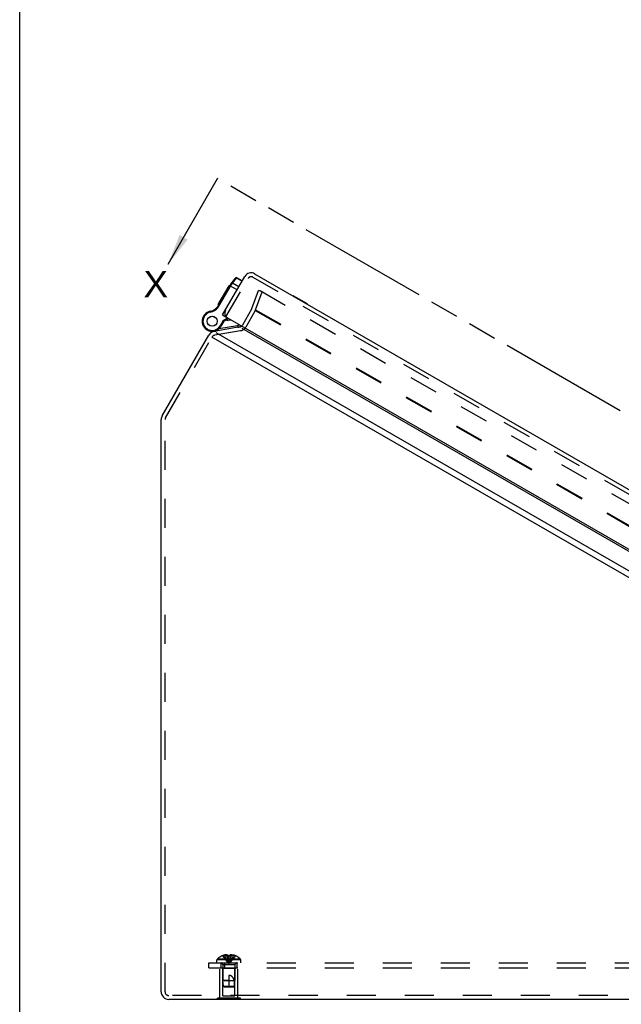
# Model space of a CAD drawing. Header units: inches. Extents: x 0 to 82.5, y 0 to 53.4.
# Tile 2 of 128: x 0 to 9.4, y 22.6 to 38. Entities that reach past the tile are written whole.
import ezdxf

# ---------------------------------------------------------------- set-up
doc = ezdxf.new("R2010")
doc.units = ezdxf.units.IN
doc.header["$LTSCALE"] = 4.538835
doc.header["$MEASUREMENT"] = 0
doc.linetypes.add('HIDDEN', pattern=[0.2, 0.1, -0.1])
doc.linetypes.add('PHANTOM', pattern=[0.8, 0.45, -0.05, 0.1, -0.05, 0.1, -0.05])
doc.layers.get('0').update_dxf_attribs({"linetype": 'CONTINUOUS'})
for name, color, linetype in [('DEFAULT_2', 8, 'HIDDEN'), ('DOOR_ASSEMBLY', 7, 'CONTINUOUS'), ('SUBPANEL', 7, 'CONTINUOUS')]:
    doc.layers.add(name, color=color, linetype=linetype)
doc.styles.get("Standard").update_dxf_attribs({"font": 'arial.ttf'})
doc.dimstyles.get("Standard").update_dxf_attribs({"dimtxt": 0.412621, "dimasz": 0.485437, "dimexe": 0.09, "dimexo": 0.07, "dimgap": 0.09, "dimtad": 0, "dimtih": 1, "dimtoh": 1, "dimdec": 3, "dimzin": 4, "dimdsep": 46, "dimtxsty": 'Standard', "dimblk": '_FILLED', "dimblk1": '_FILLED', "dimblk2": '_FILLED', "dimcen": 0.09, "dimadec": 3, "dimazin": 1, "dimtp": 0.001, "dimtm": 0.001, "dimtfac": 1, "dimtdec": 3, "dimtofl": 0, "dimtmove": 0, "dimatfit": 3, "dimldrblk": '_FILLED', "dimfxl": 0, "dimtolj": 1, "dimtzin": 4, "dimarcsym": 0})

# ---------------------------------------------------------------- blocks, each defined once
blk = doc.blocks.new('_FILLED')
at = {"color": 0, "linetype": 'ByBlock'}
blk.add_solid([(0, 0), (-1, 0.2), (-1, -0.2)], dxfattribs=at)
blk = doc.blocks.new('XSEC_FILLED')
at = {"color": 0, "linetype": 'ByBlock'}
blk.add_solid([(0, 0), (-1, 0.15), (-1, -0.15)], dxfattribs=at)

msp = doc.modelspace()

# ---------------------------------------------------------------- linework, layer by layer
at = {"color": 7, "linetype": 'Continuous'}
for p, q in [((0, 0), (0, 53.398)), ((3.093, 22.637), (3.093, 22.641)), ((3.454, 22.637), (3.093, 22.637)), ((3.184, 22.637), (3.184, 22.641)), ((3.364, 22.637), (3.364, 22.641)), ((3.454, 22.637), (3.454, 22.641))]:
    msp.add_line(p, q, dxfattribs=at)
at = {"color": 7, "linetype": 'PHANTOM'}
msp.add_line((18.829, 26.409), (3.096, 35.493), dxfattribs=at)
at = {"color": 3, "linetype": 'Continuous'}
for p, q in [((3.444, 33.17), (3.041, 33.099)), ((3.478, 33.151), (16.65, 25.546)), ((2.23, 31.779), (2.958, 33.041)), ((16.764, 25.07), (3.009, 33.011)), ((16.79, 25.161), (3.075, 33.08)), ((2.214, 22.761), (2.214, 31.719)), ((16.464, 22.641), (2.334, 22.641))]:
    msp.add_line(p, q, dxfattribs=at)
for centre, start, end in [((3.062, 32.981), 100, 150), ((2.334, 31.719), 150, 180), ((2.334, 22.761), 180, 270)]:
    msp.add_arc(centre, 0.12, start, end, dxfattribs=at)
at = {"layer": 'DEFAULT_2', "color": 8, "linetype": 'HIDDEN'}
for p, q in [((3.635, 33.459), (3.737, 33.741)), ((3.691, 33.438), (3.794, 33.721)), ((3.794, 33.721), (3.737, 33.741)), ((3.761, 33.74), (17.019, 26.085)), ((3.63, 33.449), (3.486, 33.199)), ((3.682, 33.419), (3.538, 33.169)), ((3.686, 33.429), (16.787, 25.865)), ((3.691, 33.438), (16.793, 25.874)), ((2.282, 31.749), (3.01, 33.011)), ((3.455, 33.111), (3.052, 33.04)), ((2.274, 22.761), (2.274, 31.719)), ((3.134, 22.658), (3.134, 23.137)), ((3.134, 23.137), (3.414, 23.137)), ((3.179, 23.127), (3.169, 23.137)), ((3.179, 22.699), (3.179, 23.127)), ((3.369, 23.127), (3.179, 23.127)), ((3.369, 23.127), (3.379, 23.137)), ((3.369, 22.699), (3.369, 23.127)), ((3.414, 22.658), (3.414, 23.137)), ((16.464, 22.701), (2.334, 22.701)), ((3.179, 22.699), (3.369, 22.699)), ((3.093, 22.641), (3.093, 22.658)), ((3.454, 22.658), (3.093, 22.658)), ((3.184, 22.641), (3.184, 22.658)), ((3.364, 22.641), (3.364, 22.658)), ((3.454, 22.641), (3.454, 22.658))]:
    msp.add_line(p, q, dxfattribs=at)
for centre, radius, start, end in [((3.578, 33.479), 0.06, 330, 340), ((3.578, 33.479), 0.12, 330, 340), ((3.434, 33.229), 0.06, 280, 330), ((3.434, 33.229), 0.12, 280, 330), ((3.062, 32.981), 0.06, 100, 150), ((2.334, 31.719), 0.06, 150, 180), ((2.334, 22.761), 0.06, 180, 270)]:
    msp.add_arc(centre, radius, start, end, dxfattribs=at)
at = {"layer": 'DOOR_ASSEMBLY', "color": 3, "linetype": 'Continuous'}
for p, q in [((3.175, 33.357), (3.524, 33.961)), ((3.677, 34.002), (17.287, 26.144)), ((3.253, 33.312), (16.901, 25.432))]:
    msp.add_line(p, q, dxfattribs=at)
at = {"layer": 'DOOR_ASSEMBLY', "color": 8, "linetype": 'HIDDEN'}
for p, q in [((3.227, 33.327), (3.576, 33.931)), ((3.647, 33.95), (17.257, 26.092))]:
    msp.add_line(p, q, dxfattribs=at)
at = {"layer": 'DOOR_ASSEMBLY', "color": 7, "linetype": 'Continuous'}
for p, q in [((3.305, 33.84), (3.381, 33.938)), ((3.331, 33.855), (3.394, 33.936)), ((3.394, 33.936), (3.398, 33.941)), ((3.48, 33.886), (3.394, 33.936)), ((3.484, 33.892), (3.398, 33.941)), ((3.107, 33.499), (3.295, 33.825)), ((3.108, 33.521), (3.278, 33.816)), ((3.118, 33.493), (3.308, 33.822)), ((3.257, 33.759), (3.248, 33.764)), ((3.282, 33.803), (3.274, 33.808)), ((3.287, 33.811), (3.278, 33.816)), ((3.287, 33.81), (3.278, 33.815)), ((3.402, 33.75), (3.289, 33.815)), ((3.305, 33.823), (3.305, 33.823)), ((3.306, 33.823), (3.306, 33.823)), ((3.306, 33.823), (3.306, 33.823)), ((3.306, 33.823), (3.307, 33.822)), ((3.307, 33.822), (3.307, 33.822)), ((3.307, 33.822), (3.307, 33.822)), ((3.308, 33.822), (3.309, 33.823)), ((3.309, 33.823), (3.31, 33.824)), ((3.31, 33.826), (3.311, 33.827)), ((3.31, 33.824), (3.31, 33.826)), ((3.311, 33.827), (3.312, 33.828)), ((3.312, 33.829), (3.313, 33.83)), ((3.312, 33.828), (3.312, 33.829)), ((3.313, 33.83), (3.314, 33.831)), ((3.314, 33.832), (3.315, 33.833)), ((3.314, 33.831), (3.314, 33.832)), ((3.315, 33.833), (3.316, 33.834)), ((3.316, 33.835), (3.317, 33.836)), ((3.316, 33.834), (3.316, 33.835)), ((3.317, 33.836), (3.318, 33.837)), ((3.318, 33.838), (3.331, 33.855)), ((3.318, 33.837), (3.318, 33.838)), ((3.43, 33.799), (3.331, 33.855)), ((3.182, 33.63), (3.174, 33.635)), ((3.187, 33.637), (3.178, 33.642)), ((3.191, 33.645), (3.182, 33.65)), ((3.214, 33.685), (3.205, 33.69)), ((3.218, 33.692), (3.21, 33.697)), ((3.223, 33.7), (3.214, 33.705)), ((3.249, 33.745), (3.24, 33.75)), ((3.253, 33.752), (3.244, 33.757)), ((4.28, 33.658), (4.278, 33.655)), ((4.502, 33.53), (4.28, 33.658)), ((3.096, 33.483), (3.106, 33.475)), ((3.107, 33.499), (3.118, 33.493)), ((3.116, 33.516), (3.108, 33.521)), ((3.121, 33.523), (3.112, 33.528)), ((3.147, 33.568), (3.138, 33.573)), ((3.151, 33.575), (3.142, 33.58)), ((3.155, 33.583), (3.146, 33.588)), ((4.502, 33.53), (4.5, 33.527)), ((2.934, 33.396), (2.934, 33.396)), ((2.934, 33.396), (2.94, 33.385)), ((2.934, 33.396), (2.94, 33.385)), ((2.94, 33.385), (2.94, 33.385)), ((2.978, 33.412), (2.98, 33.4)), ((3.175, 33.357), (3.227, 33.327)), ((3.186, 33.272), (3.25, 33.313)), ((3.196, 33.263), (3.263, 33.306)), ((3.118, 33.143), (3.408, 33.194)), ((3.186, 33.272), (3.137, 33.187)), ((3.148, 33.181), (3.137, 33.187)), ((3.196, 33.263), (3.148, 33.181)), ((3.196, 33.263), (3.186, 33.272)), ((3.408, 33.194), (3.414, 33.165)), ((2.988, 33.104), (2.989, 33.104)), ((3.071, 33.114), (3.073, 33.105))]:
    msp.add_line(p, q, dxfattribs=at)
for points in [[(3.378, 33.934), (3.378, 33.934), (3.378, 33.934), (3.379, 33.934), (3.379, 33.934), (3.379, 33.935), (3.379, 33.935), (3.379, 33.935), (3.379, 33.935), (3.379, 33.935), (3.379, 33.935), (3.38, 33.935), (3.38, 33.935), (3.38, 33.936), (3.38, 33.936), (3.38, 33.936), (3.38, 33.936), (3.381, 33.936), (3.381, 33.936), (3.381, 33.936), (3.381, 33.936), (3.381, 33.936), (3.381, 33.937), (3.382, 33.937), (3.382, 33.937), (3.382, 33.937), (3.382, 33.937), (3.382, 33.937), (3.382, 33.937), (3.383, 33.937), (3.383, 33.937), (3.383, 33.937), (3.383, 33.937), (3.383, 33.937), (3.384, 33.937), (3.384, 33.937), (3.384, 33.938), (3.384, 33.938), (3.384, 33.938), (3.385, 33.938), (3.385, 33.938), (3.385, 33.938), (3.385, 33.938), (3.385, 33.938), (3.386, 33.938), (3.386, 33.938), (3.386, 33.938), (3.386, 33.938), (3.386, 33.938), (3.387, 33.938), (3.387, 33.938), (3.387, 33.938), (3.387, 33.938), (3.388, 33.938), (3.388, 33.938), (3.388, 33.938), (3.388, 33.938), (3.388, 33.938), (3.389, 33.938), (3.389, 33.938), (3.389, 33.938), (3.389, 33.938), (3.389, 33.938), (3.39, 33.938), (3.39, 33.938), (3.39, 33.938), (3.39, 33.938), (3.39, 33.937), (3.391, 33.937), (3.391, 33.937), (3.391, 33.937), (3.391, 33.937), (3.391, 33.937), (3.392, 33.937), (3.392, 33.937), (3.392, 33.937), (3.392, 33.937), (3.392, 33.937), (3.393, 33.937), (3.393, 33.937), (3.393, 33.936), (3.393, 33.936), (3.393, 33.936), (3.394, 33.936), (3.394, 33.936), (3.394, 33.936), (3.394, 33.936)], [(3.295, 33.825), (3.295, 33.826), (3.295, 33.826), (3.295, 33.826), (3.295, 33.826), (3.295, 33.826), (3.295, 33.826), (3.295, 33.826), (3.295, 33.826), (3.296, 33.826), (3.296, 33.826), (3.296, 33.826), (3.296, 33.826), (3.296, 33.826), (3.296, 33.826), (3.296, 33.826), (3.296, 33.826), (3.296, 33.826), (3.296, 33.826), (3.296, 33.826), (3.296, 33.826), (3.296, 33.826), (3.296, 33.826), (3.297, 33.826), (3.297, 33.826), (3.297, 33.826), (3.297, 33.826), (3.297, 33.826), (3.297, 33.826), (3.297, 33.826), (3.297, 33.826), (3.297, 33.826), (3.298, 33.826), (3.298, 33.826), (3.298, 33.826), (3.298, 33.826), (3.298, 33.826), (3.298, 33.826), (3.298, 33.826), (3.298, 33.826), (3.299, 33.826), (3.299, 33.826), (3.299, 33.826), (3.299, 33.826), (3.299, 33.826), (3.299, 33.826), (3.299, 33.826), (3.3, 33.825), (3.3, 33.825), (3.3, 33.825), (3.3, 33.825), (3.3, 33.825), (3.3, 33.825), (3.301, 33.825), (3.301, 33.825), (3.301, 33.825), (3.301, 33.825), (3.301, 33.825), (3.301, 33.825), (3.302, 33.825), (3.302, 33.825), (3.302, 33.825), (3.302, 33.825), (3.302, 33.825), (3.302, 33.824), (3.303, 33.824), (3.303, 33.824), (3.303, 33.824), (3.303, 33.824), (3.303, 33.824), (3.303, 33.824), (3.304, 33.824), (3.304, 33.824), (3.304, 33.824), (3.304, 33.824), (3.304, 33.824), (3.305, 33.823)], [(3.305, 33.84), (3.305, 33.84), (3.305, 33.84), (3.305, 33.84), (3.305, 33.84), (3.305, 33.84), (3.305, 33.84), (3.305, 33.84), (3.306, 33.841), (3.306, 33.841), (3.306, 33.841), (3.306, 33.841), (3.306, 33.841), (3.306, 33.841), (3.306, 33.841), (3.306, 33.841), (3.306, 33.841), (3.307, 33.841), (3.307, 33.841), (3.307, 33.841), (3.307, 33.841), (3.307, 33.841), (3.307, 33.841), (3.307, 33.841), (3.307, 33.841), (3.308, 33.841), (3.308, 33.841), (3.308, 33.842), (3.308, 33.842), (3.308, 33.842), (3.308, 33.842), (3.308, 33.842), (3.309, 33.842), (3.309, 33.842), (3.309, 33.842), (3.309, 33.842), (3.309, 33.842), (3.309, 33.842), (3.309, 33.842), (3.31, 33.842), (3.31, 33.842), (3.31, 33.842), (3.31, 33.842), (3.31, 33.842), (3.31, 33.842), (3.311, 33.842), (3.311, 33.842), (3.311, 33.842), (3.311, 33.841), (3.311, 33.841), (3.311, 33.841), (3.312, 33.841), (3.312, 33.841), (3.312, 33.841), (3.312, 33.841), (3.312, 33.841), (3.313, 33.841), (3.313, 33.841), (3.313, 33.841), (3.313, 33.841), (3.313, 33.841), (3.313, 33.841), (3.314, 33.841), (3.314, 33.841), (3.314, 33.841), (3.314, 33.841), (3.314, 33.841), (3.315, 33.84), (3.315, 33.84), (3.315, 33.84), (3.315, 33.84), (3.315, 33.84), (3.315, 33.84), (3.316, 33.84), (3.316, 33.84), (3.316, 33.84), (3.316, 33.84), (3.316, 33.84), (3.317, 33.839), (3.317, 33.839), (3.317, 33.839), (3.317, 33.839), (3.317, 33.839), (3.317, 33.839), (3.318, 33.839), (3.318, 33.839), (3.318, 33.839), (3.318, 33.838), (3.318, 33.838), (3.319, 33.838), (3.319, 33.838)], [(3.305, 33.823), (3.305, 33.823), (3.306, 33.823)], [(3.307, 33.822), (3.308, 33.822), (3.308, 33.822)], [(3.315, 33.853), (3.315, 33.853), (3.316, 33.854), (3.316, 33.854), (3.316, 33.854), (3.316, 33.854), (3.316, 33.854), (3.316, 33.854), (3.316, 33.854), (3.317, 33.855), (3.317, 33.855), (3.317, 33.855), (3.317, 33.855), (3.317, 33.855), (3.317, 33.855), (3.317, 33.855), (3.318, 33.855), (3.318, 33.856), (3.318, 33.856), (3.318, 33.856), (3.318, 33.856), (3.318, 33.856), (3.319, 33.856), (3.319, 33.856), (3.319, 33.856), (3.319, 33.856), (3.319, 33.856), (3.32, 33.856), (3.32, 33.857), (3.32, 33.857), (3.32, 33.857), (3.32, 33.857), (3.32, 33.857), (3.321, 33.857), (3.321, 33.857), (3.321, 33.857), (3.321, 33.857), (3.321, 33.857), (3.322, 33.857), (3.322, 33.857), (3.322, 33.857), (3.322, 33.857), (3.322, 33.857), (3.323, 33.857), (3.323, 33.857), (3.323, 33.857), (3.323, 33.857), (3.323, 33.857), (3.324, 33.857), (3.324, 33.857), (3.324, 33.857), (3.324, 33.857), (3.324, 33.857), (3.325, 33.857), (3.325, 33.857), (3.325, 33.857), (3.325, 33.857), (3.326, 33.857), (3.326, 33.857), (3.326, 33.857), (3.326, 33.857), (3.326, 33.857), (3.327, 33.857), (3.327, 33.857), (3.327, 33.857), (3.327, 33.857), (3.327, 33.857), (3.328, 33.857), (3.328, 33.857), (3.328, 33.857), (3.328, 33.857), (3.328, 33.857), (3.329, 33.857), (3.329, 33.857), (3.329, 33.856), (3.329, 33.856), (3.329, 33.856), (3.33, 33.856), (3.33, 33.856), (3.33, 33.856), (3.33, 33.856), (3.33, 33.856), (3.331, 33.856), (3.331, 33.856), (3.331, 33.856), (3.331, 33.855), (3.331, 33.855)]]:
    msp.add_lwpolyline(points, dxfattribs=at)
for radius in [0.079, 0.078]:
    msp.add_circle((3.012, 33.259), radius, dxfattribs=at)
for centre, radius, start, end in [((3.392, 33.93), 0.013, 60, 142.0243), ((3.403, 33.763), 0.125, 142.0382, 150), ((2.94, 33.609), 0.2, 280.7933, 321.1599), ((2.94, 33.609), 0.213, 280.7933, 321.1599), ((2.999, 33.562), 0.125, 321.1599, 330), ((2.999, 33.562), 0.138, 321.1599, 330), ((3.012, 33.259), 0.158, 119.735, 330), ((3.012, 33.259), 0.144, 119.735, 330), ((3.012, 33.259), 0.158, 97.311, 119.7213), ((3.004, 33.273), 0.142, 100.7933, 119.735), ((3.004, 33.273), 0.129, 100.7933, 119.735), ((3.26, 33.488), 0.21, 260.2981, 281.7284), ((3.392, 33.288), 0.095, 280, 298.8586), ((3.392, 33.288), 0.125, 280, 306.8562), ((3.028, 33.361), 0.26, 261.378, 280)]:
    msp.add_arc(centre, radius, start, end, dxfattribs=at)
at = {"layer": 'DOOR_ASSEMBLY', "color": 3, "linetype": 'Continuous'}
for centre, radius, start, end in [((3.621, 33.905), 0.112, 60, 150), ((3.298, 33.39), 0.09, 150, 240)]:
    msp.add_arc(centre, radius, start, end, dxfattribs=at)
at = {"layer": 'DOOR_ASSEMBLY', "color": 8, "linetype": 'HIDDEN'}
msp.add_arc((3.621, 33.905), 0.052, 60, 150, dxfattribs=at)
at = {"layer": 'SUBPANEL', "color": 8, "linetype": 'HIDDEN'}
for p, q in [((3.174, 23.325), (3.174, 23.325)), ((3.175, 23.325), (3.174, 23.325)), ((3.258, 23.325), (3.175, 23.325)), ((3.205, 23.325), (3.205, 23.335)), ((3.239, 23.325), (3.239, 23.34)), ((3.258, 23.325), (3.258, 23.335)), ((3.258, 23.325), (3.26, 23.303)), ((3.258, 23.325), (3.258, 23.325)), ((3.26, 23.303), (3.263, 23.281)), ((3.263, 23.281), (3.265, 23.26)), ((3.289, 23.325), (3.287, 23.303)), ((3.289, 23.335), (3.289, 23.325)), ((3.289, 23.325), (3.289, 23.325)), ((3.372, 23.325), (3.289, 23.325)), ((3.308, 23.325), (3.308, 23.34)), ((3.342, 23.325), (3.342, 23.335)), ((3.372, 23.325), (3.373, 23.325)), ((3.373, 23.325), (3.373, 23.325)), ((2.961, 23.137), (2.961, 23.212)), ((2.961, 23.212), (15.836, 23.212)), ((2.961, 23.137), (15.836, 23.137)), ((3.087, 23.212), (3.087, 23.258)), ((3.46, 23.258), (3.087, 23.258)), ((3.454, 23.273), (3.093, 23.273)), ((3.149, 23.212), (3.149, 23.137)), ((3.18, 23.183), (3.18, 22.937)), ((3.368, 23.183), (3.18, 23.183)), ((3.211, 23.137), (3.211, 23.212)), ((3.265, 23.26), (3.268, 23.24)), ((3.368, 23.183), (3.368, 22.937)), ((3.399, 23.212), (3.399, 23.137)), ((3.46, 23.212), (3.46, 23.258)), ((3.274, 23.017), (3.274, 22.837)), ((3.189, 22.847), (3.18, 22.937)), ((3.18, 22.937), (3.368, 22.937)), ((3.274, 22.937), (3.18, 22.937)), ((3.2, 22.837), (3.189, 22.847)), ((3.189, 22.847), (3.359, 22.847)), ((3.2, 22.837), (3.348, 22.837)), ((3.348, 22.837), (3.359, 22.847)), ((3.353, 22.841), (3.348, 22.837)), ((3.359, 22.847), (3.353, 22.841)), ((3.359, 22.847), (3.368, 22.937))]:
    msp.add_line(p, q, dxfattribs=at)
for points in [[(3.174, 23.325), (3.188, 23.303), (3.203, 23.281), (3.219, 23.26), (3.236, 23.24), (3.254, 23.22), (3.274, 23.201)], [(3.239, 23.34), (3.235, 23.34), (3.231, 23.339), (3.227, 23.339), (3.222, 23.338), (3.218, 23.338), (3.214, 23.337), (3.21, 23.336), (3.205, 23.335)], [(3.205, 23.325), (3.215, 23.303), (3.225, 23.281), (3.236, 23.26), (3.248, 23.24), (3.26, 23.22), (3.274, 23.201)], [(3.239, 23.34), (3.241, 23.34), (3.244, 23.339), (3.246, 23.339), (3.248, 23.338), (3.251, 23.338), (3.253, 23.337), (3.256, 23.336), (3.258, 23.335)], [(3.239, 23.325), (3.243, 23.303), (3.249, 23.281), (3.254, 23.26), (3.26, 23.24), (3.267, 23.22), (3.274, 23.201)], [(3.258, 23.325), (3.263, 23.325), (3.268, 23.325), (3.274, 23.325), (3.279, 23.325)], [(3.308, 23.325), (3.304, 23.303), (3.298, 23.281), (3.293, 23.26), (3.287, 23.24), (3.28, 23.22), (3.274, 23.201)], [(3.342, 23.325), (3.333, 23.303), (3.322, 23.281), (3.311, 23.26), (3.3, 23.24), (3.287, 23.22), (3.274, 23.201)], [(3.373, 23.325), (3.359, 23.303), (3.344, 23.281), (3.328, 23.26), (3.311, 23.24), (3.293, 23.22), (3.274, 23.201)], [(3.287, 23.303), (3.285, 23.281), (3.282, 23.26), (3.279, 23.24), (3.277, 23.22), (3.274, 23.201)], [(3.285, 23.281), (3.282, 23.26), (3.279, 23.24), (3.277, 23.22), (3.274, 23.201)], [(3.289, 23.325), (3.284, 23.325), (3.279, 23.325)], [(3.308, 23.34), (3.306, 23.34), (3.304, 23.339), (3.301, 23.339), (3.299, 23.338), (3.296, 23.338), (3.294, 23.337), (3.292, 23.336), (3.289, 23.335)], [(3.317, 23.339), (3.313, 23.34), (3.308, 23.34)], [(3.317, 23.339), (3.321, 23.339), (3.325, 23.338), (3.329, 23.338), (3.333, 23.337), (3.338, 23.336), (3.342, 23.335)], [(3.268, 23.24), (3.271, 23.22), (3.274, 23.201)], [(3.268, 23.24), (3.271, 23.22), (3.274, 23.201)], [(3.358, 22.937), (3.356, 22.944), (3.353, 22.951), (3.351, 22.957), (3.348, 22.963), (3.345, 22.969), (3.342, 22.974), (3.339, 22.979), (3.336, 22.983), (3.333, 22.987), (3.33, 22.991), (3.327, 22.994), (3.324, 22.997), (3.321, 23), (3.318, 23.002), (3.314, 23.004), (3.311, 23.006), (3.308, 23.008), (3.304, 23.01), (3.301, 23.011), (3.297, 23.013), (3.293, 23.014), (3.29, 23.015), (3.286, 23.016), (3.282, 23.016), (3.278, 23.017), (3.274, 23.017)], [(3.359, 22.847), (3.359, 22.858), (3.36, 22.87), (3.361, 22.881), (3.361, 22.893), (3.361, 22.905), (3.36, 22.916), (3.359, 22.926), (3.358, 22.937)]]:
    msp.add_lwpolyline(points, dxfattribs=at)
for centre, radius, start, end in [((3.274, 23.083), 0.262, 112.3357, 133.5138), ((3.274, 23.083), 0.261, 105.1941, 112.0894), ((3.274, 23.083), 0.261, 67.9106, 74.8059), ((3.274, 23.083), 0.262, 46.4862, 67.6643), ((3.107, 23.258), 0.02, 133.5138, 180), ((3.151, 23.183), 0.0282, 0, 90), ((3.396, 23.183), 0.0282, 90, 180), ((3.44, 23.258), 0.02, 0, 46.4862)]:
    msp.add_arc(centre, radius, start, end, dxfattribs=at)

# ---------------------------------------------------------------- texts
at = {"color": 7, "linetype": 'Continuous', "insert": (1.937, 34.047), "char_height": 0.413, "width": 0.38348, "attachment_point": 1, "line_spacing_factor": 0.9}
msp.add_mtext('X', dxfattribs=at)

# ---------------------------------------------------------------- leaders
at = {"color": 7, "linetype": 'Continuous'}
msp.add_leader([(2.323, 34.153), (3.096, 35.493)], dimstyle='Standard', override={"dimtad": 0, "dimldrblk": 'XSEC_FILLED'}, dxfattribs=at)

doc.saveas('drawing.dxf')
